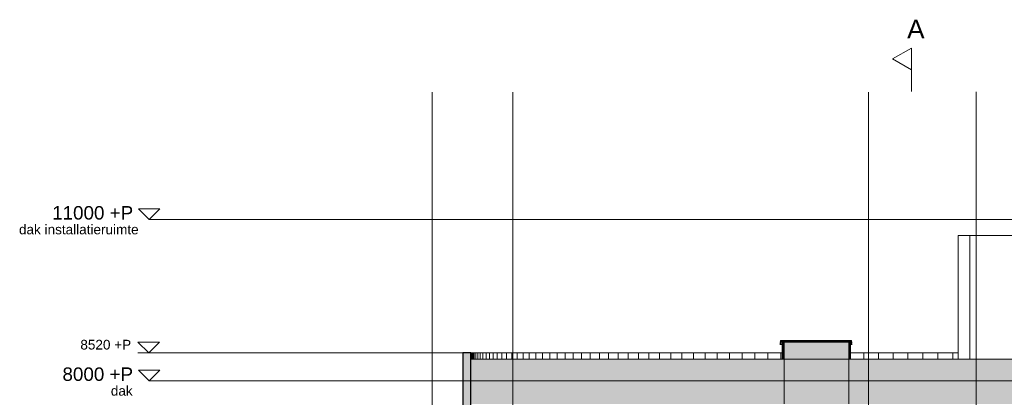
# Model space of a CAD drawing. Header units: millimetres. Extents: x -85630 to 257083, y -5697 to 14715.
# Tile 54 of 93: x 54320 to 72607, y 7693 to 14715. Entities that reach past the tile are written whole.
import ezdxf

# ---------------------------------------------------------------- set-up
doc = ezdxf.new("R2010")
doc.units = ezdxf.units.MM
for name, pattern in [('THO_hartlijn', [8, 5, -1, 1, -1]), ('THO_hidden', [6, 3, -3]), ('THO_stramienlijn', [20, 17, -1.5, 0, -1.5])]:
    doc.linetypes.add(name, pattern=pattern)
for name, color, linetype, lineweight in [('A-CLNG', 7, 'Continuous', 13), ('A-FLOR-LEVL', 7, 'Continuous', 13), ('A-GENM', 7, 'Continuous', 13), ('A-ROOF', 7, 'Continuous', 13), ('A-ROOF-PATT', 7, 'Continuous', 18), ('A-WALL-PATT', 7, 'Continuous', 25), ('G-ANNO-DIMS', 7, 'Continuous', 13), ('I-WALL', 7, 'Continuous', 18), ('S-GRID', 7, 'Continuous', 13)]:
    doc.layers.add(name, color=color, linetype=linetype, lineweight=lineweight)
doc.layers.add('G-ANNO-SYMB', color=7, linetype='THO_hidden', lineweight=13, true_color=0xff8040)
doc.styles.add('Arial', font='arial.ttf', dxfattribs={"height": 250})
doc.styles.add('Arial_1', font='arial.ttf', dxfattribs={"height": 180})
doc.styles.add('Arial_2', font='arial.ttf', dxfattribs={"height": 350})
pattern_1 = [(90, (71967, 8000), (-1200, 7e-14), [])]
pattern_2 = [(45, (65788.494, -500), (-21.2132, 21.2132), []), (45, (65788.494, -479), (-21.2132, 21.2132), [])]

# ---------------------------------------------------------------- blocks, each defined once
blk = doc.blocks.new('FP_87-02 doorsnede CC _plotview_')
at = {"layer": 'A-WALL-PATT', "color": 252, "lineweight": 13, "true_color": 0x858482}
for p, q in [((10731, 8400), (10731, 8520)), ((10741, 8400), (10741, 8520)), ((10758, 8400), (10758, 8520)), ((10781, 8400), (10781, 8520)), ((10811, 8400), (10811, 8520)), ((10848, 8400), (10848, 8520)), ((10892, 8400), (10892, 8520)), ((10942, 8400), (10942, 8520)), ((10999, 8400), (10999, 8520)), ((11062, 8400), (11062, 8520)), ((11132, 8400), (11132, 8520)), ((11209, 8400), (11209, 8520)), ((11292, 8400), (11292, 8520)), ((11381, 8400), (11381, 8520)), ((11477, 8400), (11477, 8520)), ((11579, 8400), (11579, 8520)), ((11687, 8400), (11687, 8520)), ((11802, 8400), (11802, 8520)), ((11923, 8400), (11923, 8520)), ((12050, 8400), (12050, 8520)), ((12183, 8400), (12183, 8520)), ((12322, 8400), (12322, 8520)), ((12467, 8400), (12467, 8520)), ((12617, 8400), (12617, 8520)), ((12774, 8400), (12774, 8520)), ((12936, 8400), (12936, 8520)), ((13104, 8400), (13104, 8520)), ((13277, 8400), (13277, 8520)), ((13456, 8400), (13456, 8520)), ((13640, 8400), (13640, 8520)), ((13830, 8400), (13830, 8520)), ((14024, 8400), (14024, 8520)), ((14224, 8400), (14224, 8520)), ((14429, 8400), (14429, 8520)), ((14638, 8400), (14638, 8520)), ((14852, 8400), (14852, 8520)), ((15071, 8400), (15071, 8520)), ((15295, 8400), (15295, 8520)), ((15523, 8400), (15523, 8520)), ((15755, 8400), (15755, 8520)), ((15991, 8400), (15991, 8520)), ((16231, 8400), (16231, 8520)), ((16476, 8403), (16476, 8520)), ((18018, 8400), (18018, 8520)), ((18287, 8400), (18287, 8520)), ((18558, 8400), (18558, 8520)), ((18833, 8400), (18833, 8520)), ((19109, 8400), (19109, 8520)), ((19389, 8400), (19389, 8520)), ((19671, 8400), (19671, 8520))]:
    blk.add_line(p, q, dxfattribs=at)
blk = doc.blocks.new('NLRS_37_GM_UN_symbool bewegingskarakteristiek-WPB_gen_BCB - symbool bewegingskarakteristiek-2443060-02 doorsnede CC _plotview_')
at = {"layer": 'A-GENM'}
for p in [(16535, 8751), (17306, 8751)]:
    blk.add_line(p, (17735, 8751), dxfattribs=at)
blk = doc.blocks.new('Level - Level _ P _ description-1127031-02 doorsnede CC _plotview_')
at = {"layer": 'A-FLOR-LEVL', "lineweight": 18}
for p, q in [((4544, 200), (4743, 0)), ((4544, 200), (4942, 200)), ((4942, 200), (4743, 0))]:
    blk.add_line(p, q, dxfattribs=at)
at = {"layer": 'A-FLOR-LEVL'}
blk.add_line((4942, 0), (4743, 0), dxfattribs=at)
blk = doc.blocks.new('Section - Horizontaal links-23535-02 doorsnede CC _plotview_')
at = {"layer": 'G-ANNO-SYMB', "color": 7, "linetype": 'Continuous'}
for p, q in [((18550, 13984), (18900, 14184)), ((18900, 14184), (18900, 13783)), ((18900, 13783), (18550, 13984))]:
    blk.add_line(p, q, dxfattribs=at)
at = {"layer": 'G-ANNO-SYMB', "color": 7, "linetype": 'Continuous', "lineweight": 18}
blk.add_line((18900, 14184), (18900, 13384), dxfattribs=at)
blk = doc.blocks.new('Spot Elevations - arrow above 13mm-511644-02 doorsnede CC _plotview_')
at = {"layer": 'G-ANNO-DIMS'}
for p, q in [((4535, 8720), (4735, 8520)), ((4935, 8720), (4535, 8720)), ((4735, 8520), (4935, 8720)), ((4535, 8520), (4935, 8520))]:
    blk.add_line(p, q, dxfattribs=at)

msp = doc.modelspace()

# ---------------------------------------------------------------- hatches: boundary and pattern name
at = {"layer": 'A-CLNG'}
h = msp.add_hatch(dxfattribs=at)
h.set_pattern_fill('FP_8', color=256, style=0, pattern_type=2)
h.set_pattern_definition(pattern_2)
h.paths.add_polyline_path([(68450.3246772, 8720), (69770.3246772, 8720), (69770.3246772, 8750), (68450.3246772, 8750)])
h = msp.add_hatch(dxfattribs=at)
h.set_pattern_fill('FP_8', color=256, style=0, pattern_type=2)
h.set_pattern_definition(pattern_2)
h.paths.add_polyline_path([(69770.3246772, 8675), (69770.3246772, 8720), (69768.3246772, 8720), (69768.3246772, 8675)])
h.paths.add_polyline_path([(68452.3246772, 8675), (68452.3246772, 8720), (68450.3246772, 8720), (68450.3246772, 8675)])
at = {"layer": 'A-CLNG', "true_color": 0x959499}
h = msp.add_hatch(color=252, dxfattribs=at)
h.paths.add_polyline_path([(68482.3246772, 8675), (68482.3246772, 8720), (68452.3246772, 8720), (68452.3246772, 8675)])
h.paths.add_polyline_path([(69768.3246772, 8675), (69768.3246772, 8720), (69752.3246772, 8720), (69752.3246772, 8675)])
at = {"layer": 'A-CLNG'}
h = msp.add_hatch(dxfattribs=at)
h.set_pattern_fill('FP_8', color=256, style=0, pattern_type=2)
h.set_pattern_definition(pattern_2)
h.paths.add_polyline_path([(68517.3246772, 8403), (68517.3246772, 8720), (68482.3246772, 8720), (68482.3246772, 8403)])
h.paths.add_polyline_path([(69752.3246772, 8403), (69752.3246772, 8720), (69717.3246772, 8720), (69717.3246772, 8403)])
at = {"layer": 'A-CLNG', "true_color": 0x959499}
for points in [[(69611.8336081, 8403), (69717.3246772, 8403), (69717.3246772, 8720), (68517.3246772, 8720), (68517.3246772, 8403)], [(69611.8336081, 8400), (69717.3246772, 8400), (69717.3246772, 8403), (68517.3246772, 8403), (68517.3246772, 8400)]]:
    msp.add_hatch(color=252, dxfattribs=at).paths.add_polyline_path(points)
at = {"layer": 'A-CLNG'}
h = msp.add_hatch(dxfattribs=at)
h.set_pattern_fill('FP_8', color=256, style=0, pattern_type=2)
h.set_pattern_definition(pattern_2)
h.paths.add_polyline_path([(69802.3246772, 8400), (69802.3246772, 8403), (69717.3246772, 8403), (69717.3246772, 8400)])
h.paths.add_polyline_path([(68517.3246772, 8400), (68517.3246772, 8403), (68432.3246772, 8403), (68432.3246772, 8400), (68439.8470296, 8400)])
at = {"layer": 'A-ROOF', "true_color": 0xafafaf}
msp.add_hatch(color=253, dxfattribs=at).paths.add_polyline_path([(69611.8336081, 7570), (69717.3246772, 7570), (69717.3246772, 8400), (68517.3246772, 8400), (68517.3246772, 7570)])
at = {"layer": 'A-ROOF-PATT', "lineweight": 13, "true_color": 0xafafaf}
h = msp.add_hatch(color=253, dxfattribs=at)
h.paths.add_polyline_path([(76057.7597902, 7570), (89461.9319089, 7570), (89461.9319089, 8400), (69717.3246772, 8400), (69717.3246772, 7570), (75911.2614679, 7570)])
h.paths.add_polyline_path([(63165.907426, 7570), (68517.3246772, 7570), (68517.3246772, 8400), (62701.9591144, 8400), (62701.9591144, 7570)])
at = {"layer": 'A-WALL-PATT', "lineweight": 13, "true_color": 0x808080}
h = msp.add_hatch(dxfattribs=at)
h.set_pattern_fill('FP_11', color=8, style=0, pattern_type=2)
h.set_pattern_definition(pattern_1)
h.paths.add_polyline_path([(71751.9593045, 8400), (72181.9593045, 8400), (72181.9593045, 10700), (71751.9593045, 10700), (71751.9593045, 8940.8265604)])
h = msp.add_hatch(dxfattribs=at)
h.set_pattern_fill('FP_11', color=8, style=0, pattern_type=2)
h.set_pattern_definition(pattern_1)
h.paths.add_polyline_path([(72181.9593045, 8400), (72681.9593045, 8400), (72681.9593045, 10520), (73791.9593045, 10520), (73791.9593045, 8400), (74406.9593045, 8400), (74406.9593045, 8405), (74455.9593045, 8405.4140625), (74581.9651639, 8531.4199219), (74520.9598529, 8531.4199219), (74520.9598529, 8555.4199219), (74592.776567, 8580.3567254), (74666.0257282, 8597.8907474), (74739.2748893, 8608.0083048), (74812.5240505, 8611.4034288), (75361.9600775, 8611.4034288), (75433.8910207, 8607.5075147), (75505.127961, 8596.8038049), (75581.1874512, 8577.2155445), (75642.9598529, 8555.4199219), (75642.9598529, 8531.4199219), (75581.9534451, 8531.4199219), (75708.373367, 8405), (75756.9593045, 8405), (75756.9593045, 8400), (76406.9593045, 8400), (76406.9593045, 8405), (76455.9593045, 8405.4140625), (76581.9651639, 8531.4199219), (76520.9598529, 8531.4199219), (76520.9598529, 8555.4199219), (76588.891875, 8579.3888899), (76658.7917448, 8596.8038049), (76730.028685, 8607.5075147), (76801.9598529, 8611.4034288), (77376.2446911, 8610.6297377), (77433.8910207, 8607.5075147), (77505.127961, 8596.8038049), (77581.1874512, 8577.2155445), (77642.9598529, 8555.4199219), (77642.9598529, 8531.4199219), (77581.9534451, 8531.4199219), (77708.373367, 8405), (77756.9593045, 8405), (77756.9593045, 8400), (80411.9593045, 8400), (80411.9593045, 10700), (72181.9593045, 10700), (72181.9593045, 8940.8265604)])
at = {"layer": 'A-WALL-PATT', "lineweight": 18, "true_color": 0x808080}
msp.add_hatch(color=8, dxfattribs=at).paths.add_polyline_path([(62701.9591144, 7420), (62701.9591144, 8520), (62551.9591144, 8520), (62551.9591144, 7420), (62579.9141367, 7420)])

# ---------------------------------------------------------------- linework, layer by layer
at = {"layer": 'A-CLNG'}
for p, q in [((69770.3246772, 8750), (68450.3246772, 8750)), ((68450.3246772, 8750), (68450.3246772, 8720)), ((68452.3246772, 8720), (68450.3246772, 8720)), ((68450.3246772, 8720), (68450.3246772, 8675)), ((68450.3246772, 8720), (69770.3246772, 8720)), ((68450.3246772, 8675), (68452.3246772, 8675)), ((68452.3246772, 8675), (68452.3246772, 8720)), ((68482.3246772, 8675), (68452.3246772, 8675)), ((68517.3246772, 8720), (68482.3246772, 8720)), ((68482.3246772, 8720), (68482.3246772, 8403)), ((68517.3246772, 8403), (68517.3246772, 8720)), ((69752.3246772, 8720), (69717.3246772, 8720)), ((69717.3246772, 8720), (69717.3246772, 8403)), ((69752.3246772, 8403), (69752.3246772, 8720)), ((69768.3246772, 8675), (69752.3246772, 8675)), ((69770.3246772, 8720), (69768.3246772, 8720)), ((69768.3246772, 8720), (69768.3246772, 8675)), ((69768.3246772, 8675), (69770.3246772, 8675)), ((69770.3246772, 8720), (69770.3246772, 8750)), ((69770.3246772, 8675), (69770.3246772, 8720)), ((68517.3246772, 8403), (68432.3246772, 8403)), ((68432.3246772, 8403), (68432.3246772, 8400)), ((68432.3246772, 8400), (68517.3246772, 8400)), ((68482.3246772, 8403), (68517.3246772, 8403)), ((69717.3246772, 8403), (68517.3246772, 8403)), ((68517.3246772, 8400), (68517.3246772, 8403)), ((68517.3246772, 8403), (69717.3246772, 8403)), ((69717.3246772, 8400), (68517.3246772, 8400)), ((69717.3246772, 8403), (69752.3246772, 8403)), ((69802.3246772, 8403), (69717.3246772, 8403)), ((69717.3246772, 8403), (69717.3246772, 8400)), ((69717.3246772, 8400), (69802.3246772, 8400)), ((69802.3246772, 8400), (69802.3246772, 8403))]:
    msp.add_line(p, q, dxfattribs=at)
at = {"layer": 'A-FLOR-LEVL', "color": 5, "linetype": 'THO_stramienlijn', "true_color": 0x0000ff}
for p, q in [((56923.9501016, 11000), (94222.7404671, 11000)), ((56923.9501016, 8000), (94222.7404671, 8000))]:
    msp.add_line(p, q, dxfattribs=at)
at = {"layer": 'A-ROOF', "lineweight": 18}
for p, q in [((68517.3246772, 8400), (62701.9591144, 8400)), ((68517.3246772, 7570), (68517.3246772, 8400)), ((89461.9319089, 8400), (69717.3246772, 8400)), ((69717.3246772, 8400), (69717.3246772, 7570))]:
    msp.add_line(p, q, dxfattribs=at)
at = {"layer": 'A-ROOF'}
msp.add_line((68517.3246772, 8400), (69717.3246772, 8400), dxfattribs=at)
at = {"layer": 'G-ANNO-DIMS'}
msp.add_line((62551.9627168, 8520), (56517.1020971, 8520), dxfattribs=at)
at = {"layer": 'G-ANNO-SYMB', "color": 16, "linetype": 'THO_hartlijn', "lineweight": 18, "true_color": 0x800000}
msp.add_line((70881.9593045, 14183.7559846), (70881.9593045, 13376.2968885), dxfattribs=at)
at = {"layer": 'I-WALL'}
for p, q in [((71751.9593045, 8400), (71751.9593045, 10700)), ((80411.9593045, 10700), (71751.9593045, 10700)), ((62701.9627168, 8520), (68481.4737971, 8520)), ((69752.3217611, 8520), (71751.5338057, 8520))]:
    msp.add_line(p, q, dxfattribs=at)
at = {"layer": 'I-WALL', "lineweight": 25}
for p, q in [((62701.9591144, 8520), (62551.9591144, 8520)), ((62551.9591144, 8520), (62551.9591144, 7420)), ((62701.9591144, 7420), (62701.9591144, 8520))]:
    msp.add_line(p, q, dxfattribs=at)
at = {"layer": 'S-GRID', "color": 5, "linetype": 'THO_stramienlijn', "true_color": 0x0000ff}
for p, q in [((61981.9593045, -4350), (61981.9593045, 13370)), ((63481.9591144, -4350), (63481.9591144, 13370)), ((70081.9593045, -4350), (70081.9593045, 13370)), ((72081.9593045, -4365.6631086), (72081.9593045, 13375.4223765))]:
    msp.add_line(p, q, dxfattribs=at)

# ---------------------------------------------------------------- block references
at = {"layer": 'A-FLOR-LEVL'}
for p in [(51981.9593045, 11000), (51981.9593045, 8000)]:
    msp.add_blockref('Level - Level _ P _ description-1127031-02 doorsnede CC _plotview_', p, dxfattribs=at)
at = {"layer": 'A-GENM'}
msp.add_blockref('NLRS_37_GM_UN_symbool bewegingskarakteristiek-WPB_gen_BCB - symbool bewegingskarakteristiek-2443060-02 doorsnede CC _plotview_', (51981.9593045, 0), dxfattribs=at)
at = {"layer": 'G-ANNO-DIMS'}
msp.add_blockref('Spot Elevations - arrow above 13mm-511644-02 doorsnede CC _plotview_', (51981.9593045, 0), dxfattribs=at)
at = {"layer": 'G-ANNO-SYMB', "color": 7, "linetype": 'Continuous'}
msp.add_blockref('Section - Horizontaal links-23535-02 doorsnede CC _plotview_', (51981.9593045, 0), dxfattribs=at)
at = {"layer": 'I-WALL'}
msp.add_blockref('FP_87-02 doorsnede CC _plotview_', (51981.9593045, 0), dxfattribs=at)

# ---------------------------------------------------------------- texts
at = {"layer": 'A-FLOR-LEVL', "attachment_point": 1}
for s, insert, char_height, width, style in [('11000 +P', (54923.0984724, 11248.9325909), 250, 1811.81375, 'Arial'), ('dak installatieruimte', (54307.4162001, 10903.9898825), 180, 2549.36625, 'Arial_1'), ('8000 +P', (55115.0984724, 8248.9325909), 250, 1579.324375, 'Arial'), ('dak', (56013.4162001, 7903.9898825), 180, 481.0125, 'Arial_1')]:
    msp.add_mtext(s, dxfattribs=dict(at, insert=insert, char_height=char_height, width=width, style=style))
at = {"layer": 'G-ANNO-DIMS', "insert": (55446.9924453, 8762.1573419), "char_height": 180, "width": 1128.263164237, "attachment_point": 1, "line_spacing_factor": 0.941778, "style": 'Arial_1'}
msp.add_mtext('8520 +P', dxfattribs=at)
at = {"layer": 'G-ANNO-SYMB', "color": 7, "linetype": 'Continuous', "insert": (70801.1574003, 14715.0922278), "char_height": 350, "width": 400.84375, "attachment_point": 1, "style": 'Arial_2'}
msp.add_mtext('A', dxfattribs=at)

doc.saveas('drawing.dxf')
